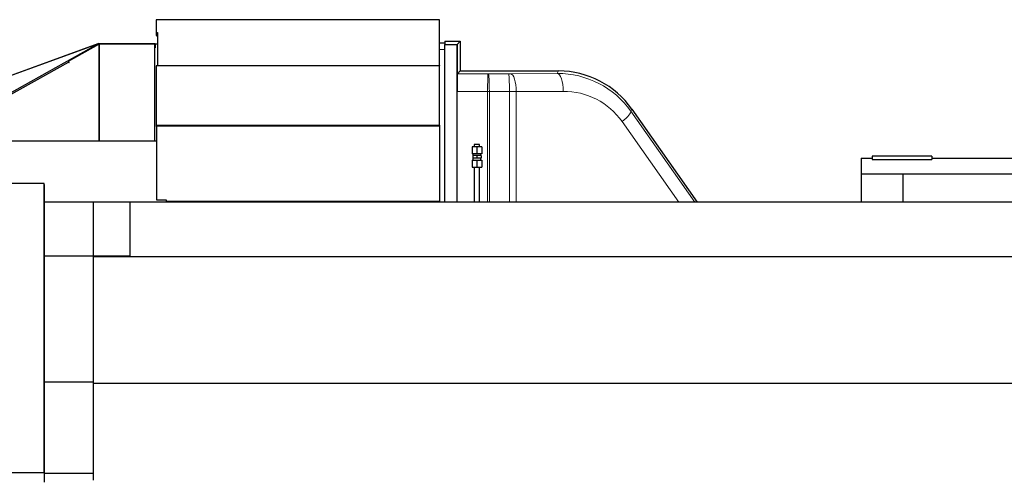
# Model space of a CAD drawing. Header units: inches. Extents: x 0 to 17820, y -10 to 12600.
# Tile 26 of 256: x 2533 to 4732, y 4742 to 5770. Entities that reach past the tile are written whole.
import ezdxf

# ---------------------------------------------------------------- set-up
doc = ezdxf.new("R2010")
doc.units = ezdxf.units.IN
doc.layers.add('1', color=7, linetype='Continuous', true_color=0xffffff)
doc.layers.add('254', color=7, linetype='Continuous', true_color=0xffffff)
doc.styles.add('latin_extended', font='simplex.shx')
doc.dimstyles.get("Standard").update_dxf_attribs({"dimtxt": 0.18, "dimasz": 0.18, "dimexe": 0.18, "dimexo": 0.0625, "dimgap": 0.09, "dimtad": 0, "dimtih": 1, "dimtoh": 1, "dimdec": 4, "dimzin": 0, "dimdsep": 46, "dimtxsty": 'Standard', "dimcen": 0.09, "dimadec": 0, "dimazin": 0, "dimtfac": 1, "dimtdec": 4, "dimtofl": 0, "dimtmove": 0, "dimatfit": 3, "dimfxl": 1, "dimtolj": 1, "dimtzin": 0, "dimarcsym": 0})

# ---------------------------------------------------------------- blocks, each defined once
blk = doc.blocks.new('_U11')
at = {"layer": '254', "color": 3, "linetype": 'Continuous', "lineweight": 13, "transparency": 16777216}
for p, q in [((1736.1, 5351.3), (961.6, 5351.3)), ((991.6, 4450.6), (991.6, 5246.3)), ((6476.7, 4345.6), (961.6, 4345.6))]:
    blk.add_line(p, q, dxfattribs=at)
at = {"layer": '254', "color": 3, "transparency": 16777216}
for points in [[(1009.1, 5246.3), (974.1, 5246.3), (991.6, 5351.3)], [(974.1, 4450.6), (1009.1, 4450.6), (991.6, 4345.6)]]:
    blk.add_solid(points, dxfattribs=at)
at = {"layer": 'Defpoints', "color": 0, "transparency": 16777216}
for p in [(991.6, 5351.3), (1766.1, 5351.3), (6506.7, 4345.6)]:
    blk.add_point(p, dxfattribs=at)
at = {"layer": '254', "color": 2, "lineweight": 13, "transparency": 16777216, "insert": (834.1, 4696.6), "char_height": 105, "attachment_point": 1, "rotation": 90, "style": 'latin_extended'}
blk.add_mtext('\\A1;\\C2;1006', dxfattribs=at)

msp = doc.modelspace()

# ---------------------------------------------------------------- linework, layer by layer
at = {"layer": '1', "color": 2, "linetype": 'Continuous', "lineweight": 25}
for p, q in [((2838.153, 5770.066), (2838.153, 5741.834)), ((3470.143, 5770.066), (2838.153, 5770.066)), ((2841.296, 5770.075), (2840.643, 5770.075)), ((2840.643, 5770.075), (2840.643, 5770.066)), ((3464.739, 5770.075), (2841.296, 5770.075)), ((2841.296, 5770.075), (2841.296, 5770.066)), ((3466.143, 5770.075), (3464.739, 5770.075)), ((3464.739, 5770.075), (3464.739, 5770.066)), ((3466.143, 5770.075), (3466.143, 5770.066)), ((3470.143, 5667.979), (3470.143, 5770.066)), ((2838.153, 5741.834), (2838.153, 5734.763)), ((2838.153, 5741.834), (2840.653, 5741.834)), ((2840.653, 5741.834), (2840.653, 5667.979)), ((2709.731, 5716.916), (2707.345, 5716.049)), ((2709.731, 5716.916), (2710.256, 5715.472)), ((2710.585, 5717.066), (2714.018, 5717.066)), ((2710.585, 5717.066), (2710.585, 5715.472)), ((2714.018, 5717.066), (2835.645, 5717.066)), ((2714.018, 5717.066), (2714.018, 5715.566)), ((2835.645, 5717.066), (2835.645, 5707.066)), ((2838.153, 5734.763), (2840.653, 5734.763)), ((2839.645, 5734.763), (2839.645, 5733.736)), ((2839.645, 5733.736), (2840.646, 5733.736)), ((2840.643, 5734.763), (2840.643, 5720.075)), ((3470.144, 5718.566), (3482.143, 5718.566)), ((3482.143, 5721.817), (3516.643, 5721.817)), ((3482.143, 5721.817), (3482.143, 5718.566)), ((3482.143, 5718.566), (3482.143, 5714.534)), ((3516.643, 5721.817), (3509.778, 5714.952)), ((3516.643, 5721.817), (3516.643, 5655.568)), ((2707.345, 5716.049), (2112.456, 5499.906)), ((2706.617, 5715.101), (2114.342, 5499.907)), ((2320.36, 5499.905), (2706.617, 5715.101)), ((2641.907, 5677.691), (2709.723, 5715.472)), ((2707.345, 5716.049), (2707.92, 5714.467)), ((2709.723, 5715.472), (2710.594, 5715.472)), ((2709.723, 5715.472), (2709.723, 5499.908)), ((2835.145, 5715.566), (2710.594, 5715.566)), ((2710.594, 5715.566), (2710.594, 5499.905)), ((2835.143, 5707.066), (2835.645, 5707.066)), ((2835.145, 5499.905), (2835.145, 5715.566)), ((2840.653, 5715.523), (2835.645, 5715.523)), ((3482.143, 5714.534), (3482.143, 5714.434)), ((3482.143, 5714.434), (3509.226, 5714.434)), ((3482.143, 5362.583), (3482.143, 5714.434)), ((3509.226, 5714.434), (3509.743, 5714.952)), ((3509.226, 5714.434), (3509.226, 5362.583)), ((3509.743, 5362.581), (3509.743, 5714.952)), ((3509.743, 5714.952), (3509.778, 5714.952)), ((3509.778, 5714.952), (3509.778, 5609.395)), ((2326.833, 5499.904), (2641.945, 5675.454)), ((2643.477, 5674.483), (2641.907, 5677.691)), ((2641.945, 5675.454), (2643.002, 5675.454)), ((2641.945, 5675.454), (2642.647, 5674.02)), ((2642.647, 5674.02), (2643.477, 5674.483)), ((2662.242, 5689.022), (2655.237, 5686.476)), ((3470.143, 5667.167), (2838.153, 5667.167)), ((2840.653, 5667.979), (3470.143, 5667.979)), ((2840.653, 5667.979), (2840.653, 5667.167)), ((3470.143, 5667.979), (3470.143, 5667.167)), ((3470.143, 5534.243), (3470.143, 5667.167)), ((3516.643, 5655.568), (3510.464, 5649.389)), ((3516.643, 5655.568), (3736.356, 5655.568)), ((3900.164, 5570.294), (4045.594, 5362.59)), ((2838.153, 5535.404), (2838.153, 5531.577)), ((2839.651, 5534.243), (2839.651, 5533.286)), ((3470.143, 5534.243), (3470.143, 5533.287)), ((3470.143, 5533.287), (3470.143, 5364.396)), ((2012.943, 5499.904), (2839.138, 5499.904)), ((3554.142, 5486.066), (3543.142, 5486.066)), ((3543.142, 5486.066), (3543.142, 5470.566)), ((3560.142, 5491.567), (3548.142, 5491.567)), ((3565.142, 5486.066), (3554.142, 5486.066)), ((3554.142, 5486.066), (3554.142, 5470.566)), ((3565.142, 5486.066), (3565.142, 5470.566)), ((3554.142, 5470.566), (3543.142, 5470.566)), ((3543.142, 5456.566), (3554.142, 5456.566)), ((3543.142, 5456.566), (3543.142, 5441.066)), ((3554.142, 5466.566), (3544.64, 5466.566)), ((3544.64, 5466.566), (3544.64, 5460.566)), ((3554.142, 5460.566), (3544.64, 5460.566)), ((3545.142, 5470.566), (3545.142, 5466.566)), ((3545.142, 5460.566), (3545.142, 5456.566)), ((3565.142, 5470.566), (3554.142, 5470.566)), ((3563.643, 5466.566), (3554.142, 5466.566)), ((3554.142, 5466.566), (3554.142, 5460.566)), ((3563.643, 5460.566), (3554.142, 5460.566)), ((3554.142, 5456.566), (3565.142, 5456.566)), ((3554.142, 5456.566), (3554.142, 5441.066)), ((3563.142, 5466.566), (3563.142, 5470.566)), ((3563.142, 5456.566), (3563.142, 5460.566)), ((3563.643, 5466.566), (3563.643, 5460.566)), ((3565.142, 5456.566), (3565.142, 5441.066)), ((4411.843, 5460.566), (4411.843, 5425.566)), ((4411.843, 5460.566), (4436.571, 5460.566)), ((4436.571, 5465.566), (4436.571, 5458.154)), ((4569.871, 5465.566), (4436.571, 5465.566)), ((4436.571, 5458.154), (4569.871, 5458.154)), ((4569.871, 5465.566), (4569.871, 5458.154)), ((4569.871, 5460.566), (4970.343, 5460.566)), ((3543.142, 5441.066), (3554.142, 5441.066)), ((3554.142, 5441.066), (3565.142, 5441.066)), ((4411.843, 5425.566), (4505.843, 5425.566)), ((4411.843, 5425.566), (4411.843, 5362.582)), ((4505.843, 5362.586), (4505.843, 5425.566)), ((4505.843, 5425.566), (4921.343, 5425.566)), ((2587.577, 5404.454), (2026.077, 5404.454)), ((2587.577, 4758.954), (2587.577, 5404.454)), ((2587.577, 5401.904), (2588.577, 5401.904)), ((2588.577, 4737.404), (2588.577, 5401.904)), ((2861.143, 5367.396), (2839.143, 5367.396)), ((2861.077, 5362.586), (2861.077, 5367.397)), ((2861.143, 5364.396), (2861.143, 5367.396)), ((3470.143, 5364.396), (2861.143, 5364.396)), ((2903.143, 5362.585), (2903.143, 5364.397)), ((2936.143, 5364.396), (2936.143, 5362.586)), ((3466.143, 5362.574), (3466.143, 5364.386)), ((3467.143, 5362.575), (3467.143, 5364.394)), ((2588.577, 5363.444), (2779.077, 5363.444)), ((2698.143, 5240.671), (2698.143, 5362.585)), ((2779.077, 5363.444), (2779.077, 5242.444)), ((5680.643, 5362.585), (2779.09, 5362.585)), ((2588.577, 5242.444), (2779.077, 5242.444)), ((2698.143, 4957.84), (2698.143, 5240.671)), ((5680.643, 5240.671), (2698.143, 5240.671)), ((2588.577, 4961.223), (2698.141, 4961.223)), ((2698.143, 4741.568), (2698.143, 4957.84)), ((5680.643, 4957.84), (2698.143, 4957.84)), ((1609.106, 4758.954), (2587.577, 4758.954)), ((2588.577, 4757.404), (2698.141, 4757.404))]:
    msp.add_line(p, q, dxfattribs=at)
at = {"layer": '1', "color": 110, "linetype": 'Continuous', "lineweight": 13}
for p, q in [((3470.144, 5703.566), (3482.143, 5703.566)), ((3733.491, 5650.064), (3736.356, 5655.568)), ((3510.464, 5649.389), (3578.682, 5649.368)), ((3579.727, 5649.368), (3624.627, 5649.409)), ((3628.807, 5649.423), (3733.491, 5650.064)), ((3577.983, 5609.374), (3509.778, 5609.395)), ((3577.983, 5362.579), (3577.983, 5609.374)), ((3626.718, 5609.415), (3581.818, 5609.374)), ((3581.818, 5362.58), (3581.818, 5609.374)), ((3626.718, 5362.577), (3626.718, 5609.415)), ((3642.044, 5609.43), (3746.728, 5610.07)), ((3642.044, 5362.585), (3642.044, 5609.43)), ((3900.164, 5570.294), (3897.718, 5565.594)), ((3897.718, 5565.594), (4040.93, 5362.587)), ((4005.222, 5362.588), (3878.193, 5542.655)), ((2865.784, 5362.583), (2865.784, 5364.393)), ((2870.784, 5364.393), (2870.784, 5362.583)), ((2888.66, 5362.575), (2888.66, 5364.394)), ((2893.66, 5364.394), (2893.66, 5362.575)), ((2931.143, 5362.586), (2931.143, 5364.396)), ((2941.143, 5364.395), (2941.143, 5362.585)), ((3418.627, 5362.575), (3418.627, 5364.394)), ((3423.627, 5364.394), (3423.627, 5362.575)), ((3441.502, 5362.583), (3441.502, 5364.393)), ((3446.502, 5364.393), (3446.502, 5362.583))]:
    msp.add_line(p, q, dxfattribs=at)
at = {"layer": '1', "color": 2, "linetype": 'Continuous', "lineweight": 25}
msp.add_arc((2838.171, 5533.53), 1.5, 310.426879, 350.670072, dxfattribs=at)
at = {"layer": '1', "color": 110, "linetype": 'Continuous', "lineweight": 13}
for centre, major_axis, ratio, start_param, end_param in [((3733.466, 5450.046), (-170.589, -105.976), 0.99442983, 3.19908382, 4.15887388), ((3578.682, 5609.374), (0.012, 40), 0.01745955, 0.01745595, 1.57080165), ((3578.943, 5649.63), (15, 0), 0.01745507, 4.6949286, 4.76467983), ((3579.727, 5609.374), (-0.037, 40), 0.05226697, 4.71234123, 6.26570812), ((3623.843, 5649.671), (-15, 0), 0.01745506, 1.62308714, 1.90807803), ((3624.627, 5609.415), (-0.037, 40), 0.05226697, 4.71234123, 6.26570812), ((3628.807, 5609.43), (-0.245, 39.999), 0.33091765, 4.71036338, 6.26468987), ((3733.491, 5610.07), (-0.245, 39.999), 0.33091765, 4.71036338, 6.26468987), ((3578.943, 5609.636), (-55, 0), 0.00476046, 1.55333573, 1.62308718), ((3623.843, 5609.677), (-55, 0), 0.00476047, 1.62308715, 1.90807803), ((3746.703, 5450.046), (-136.333, -85.327), 0.99302156, 3.19636033, 4.15615039), ((3864.956, 5542.655), (32.685, 23.058), 0.19814195, 4.98620609, 6.26537894)]:
    msp.add_ellipse(centre, major_axis=major_axis, ratio=ratio, start_param=start_param, end_param=end_param, dxfattribs=at)
at = {"layer": '1', "color": 2, "linetype": 'Continuous', "lineweight": 25}
for centre, major_axis, ratio, start_param, end_param in [((3736.325, 5455.538), (-92.369, -177.436), 0.99980643, 2.66169762, 3.62148768), ((3510.476, 5609.395), (0, -40), 0.01745241, 3.15904329, 4.71238898), ((2838.171, 5534.019), (1.5, 0), 0.92387953, 0.16283796, 1.5823195), ((2838.171, 5530.192), (1.5, 0), 0.92387953, 0.85576674, 1.5823195)]:
    msp.add_ellipse(centre, major_axis=major_axis, ratio=ratio, start_param=start_param, end_param=end_param, dxfattribs=at)
for points, degree in [([(2838.153, 5667.167), (2838.153, 5623.246), (2838.153, 5579.325), (2838.153, 5535.404)], 3), ([(2839.143, 5367.396), (2839.143, 5532.388)], 1), ([(2839.651, 5534.243), (3470.143, 5534.243)], 1), ([(2839.651, 5533.287), (3470.143, 5533.287)], 1), ([(3548.142, 5491.567), (3548.142, 5486.066)], 1), ([(3560.142, 5486.066), (3560.142, 5491.567)], 1), ([(3548.142, 5441.066), (3548.143, 5362.587)], 1), ([(3560.143, 5362.586), (3560.142, 5441.066)], 1)]:
    msp.add_open_spline(points, degree=degree, dxfattribs=at)

# ---------------------------------------------------------------- dimensions: what is measured, and where the dimension line sits
at = {"layer": '254', "color": 2, "linetype": 'Continuous', "lineweight": 13}
dim = msp.add_linear_dim(base=(991.577, 5351.265), p1=(6506.743, 4345.566), p2=(1766.076, 5351.265), angle=90, text='\\C2;1006', dimstyle='Standard', override={"dimscale": 30, "dimtxt": 3.5, "dimasz": 3.5, "dimexe": 1, "dimexo": 1, "dimgap": 1.75, "dimtad": 1, "dimtih": 0, "dimtoh": 0, "dimdec": 0, "dimlfac": 0.033333, "dimzin": 8, "dimdsep": 46, "dimlunit": 2, "dimpost": '', "dimtxsty": 'latin_extended', "dimsah": 1, "dimse1": 0, "dimse2": 0, "dimsd1": 0, "dimsd2": 0, "dimclrd": 3, "dimclre": 3, "dimclrt": 2, "dimtol": 0, "dimtm": -0.1, "dimtfac": 0.714286, "dimtdec": 3, "dimtofl": 1, "dimtmove": 0, "dimtzin": 8, "dimlwd": 13, "dimlwe": 13}, dxfattribs=at)
dim.commit()
dim.dimension.update_dxf_attribs({"geometry": '_U11', "text_midpoint": (991.577, 4869.071), "dimtype": 160})

doc.saveas('drawing.dxf')
